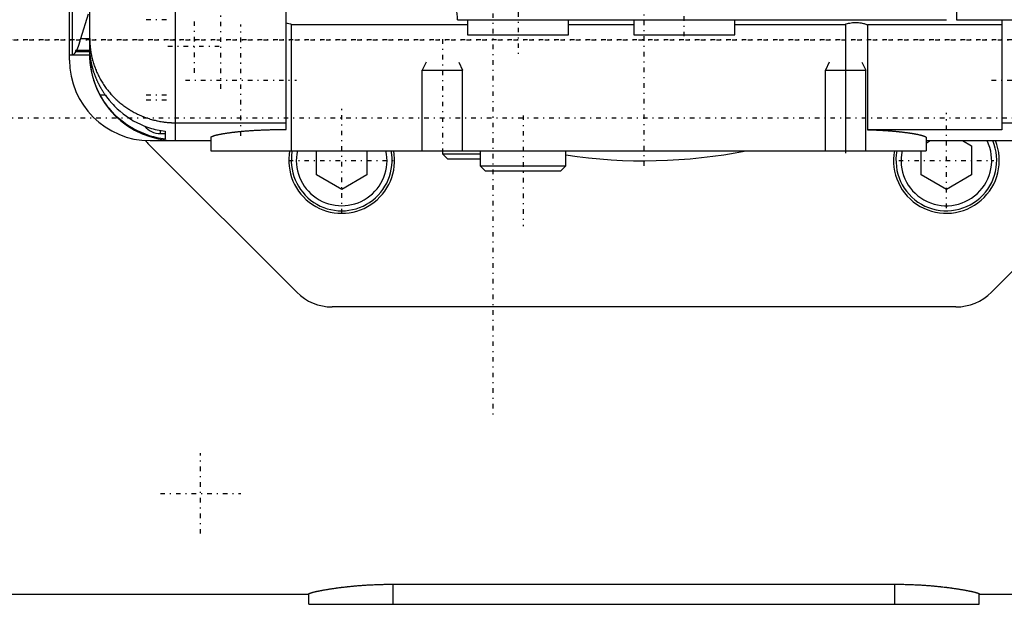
# Model space of a CAD drawing. Extents: x -128 to 128, y -5 to 906.
# Tile 6 of 12: x -62 to 36, y 674 to 732. Entities that reach past the tile are written whole.
import ezdxf

# ---------------------------------------------------------------- set-up
doc = ezdxf.new("R2010")
doc.units = 0
doc.linetypes.add('CENTER', pattern=[1.5, 0.45, -0.5, 0.05, -0.5])
for name, color, linetype in [('AM_0', 7, 'CONTINUOUS'), ('AM_10', 7, 'CONTINUOUS'), ('AM_7', 7, 'CENTER')]:
    doc.layers.add(name, color=color, linetype=linetype)

msp = doc.modelspace()

# ---------------------------------------------------------------- linework, layer by layer
at = {"layer": 'AM_0', "color": 7, "linetype": 'CONTINUOUS'}
for p, q in [((-46.5, 720.014), (-46.5, 819.986)), ((-57, 728), (-57, 812)), ((-56.696, 728.524), (-56.696, 811.476)), ((31, 758.674), (31, 732)), ((-55, 728.968), (-55, 742.5)), ((-35.5, 721.1), (-35.5, 734)), ((-55.874, 730.122), (-55.137, 732.586)), ((-18.502, 732), (30, 732)), ((-17.5, 732), (-17.5, 730.5)), ((-7.5, 730.5), (-7.5, 732)), ((-1, 732), (-1, 730.5)), ((9, 730.5), (9, 732)), ((31, 732), (45.5, 732)), ((35.5, 732), (35.5, 721.087)), ((-35, 731.552), (-35, 719)), ((-17.5, 731.476), (-35, 731.476)), ((-1, 731.476), (-7.5, 731.476)), ((20, 731.476), (9, 731.476)), ((20, 731.552), (20, 719)), ((35.5, 731.476), (22.179, 731.476)), ((22.179, 731.476), (22.179, 721.087)), ((-55.875, 730.154), (-55.874, 730.122)), ((-55.874, 730.122), (-55, 730.122)), ((-17.5, 730.5), (-7.5, 730.5)), ((-1, 730.5), (9, 730.5)), ((-56.296, 728.968), (-55, 728.968)), ((-57, 728.524), (-56.696, 728.524)), ((-57, 728.514), (-55, 728.514)), ((-55, 728.798), (-56.394, 728.798)), ((-55, 728.514), (-55, 728.798)), ((-53.44, 724.5), (-53.947, 724.5)), ((-46.5, 721.777), (-35.5, 721.777)), ((35.5, 721.087), (22.179, 721.087)), ((35.5, 721.777), (46.5, 721.777)), ((-48, 721.008), (-48, 720.7)), ((-48, 720.7), (-47.5, 720.7)), ((-47.5, 720.935), (-47.5, 720.153)), ((-42.986, 720.341), (-42.986, 719)), ((27.986, 720.341), (27.986, 719)), ((-34.466, 704.964), (-49.136, 719.634)), ((-49, 720), (-42.986, 720)), ((-46.5, 720.014), (-42.986, 720.014)), ((27.986, 720.014), (46.5, 720.014)), ((27.986, 720), (49, 720)), ((27.986, 719.764), (28.395, 720)), ((31.605, 720), (32.5, 719.483)), ((32.5, 719.483), (32.5, 716.597)), ((49.136, 719.634), (34.466, 704.964)), ((-42.986, 719), (27.986, 719)), ((-32.5, 716.597), (-32.5, 719)), ((-27.5, 719), (-27.5, 716.597)), ((-20, 719), (-20, 718.7)), ((-20, 718.7), (-19.5, 718.2)), ((-20, 718.7), (-16.251, 718.7)), ((-19.5, 718.2), (-16.251, 718.2)), ((-16.25, 719), (-16.25, 717.5)), ((-7.75, 717.5), (-7.75, 719)), ((27.5, 716.597), (27.5, 719)), ((-16.25, 717.5), (-15.75, 717)), ((-16.25, 717.5), (-7.75, 717.5)), ((-8.25, 717), (-7.75, 717.5)), ((-30, 715.153), (-32.5, 716.597)), ((-27.5, 716.597), (-30, 715.153)), ((-15.75, 717), (-8.25, 717)), ((30, 715.153), (27.5, 716.597)), ((32.5, 716.597), (30, 715.153)), ((30.93, 703.5), (-30.93, 703.5)), ((-24.885, 674), (-24.885, 675.993)), ((-24.885, 675.993), (24.885, 675.993)), ((24.885, 674), (24.885, 675.993)), ((-66.5, 675), (-33.265, 675)), ((-33.265, 674), (-33.265, 675.037)), ((33.265, 674), (33.265, 675.037)), ((33.265, 675), (62.5, 675)), ((-33.265, 674), (33.265, 674))]:
    msp.add_line(p, q, dxfattribs=at)
for points in [[(-35.5, 731.687, 0), (-35.414, 731.671, 0), (-35.244, 731.631, 0), (-35.079, 731.58, 0), (-35, 731.552, 0)], [(20, 731.552, 0), (20.057, 731.573, 0), (20.176, 731.611, 0), (20.297, 731.644, 0), (20.359, 731.659, 0), (20.422, 731.672, 0), (20.547, 731.695, 0), (20.673, 731.712, 0), (20.797, 731.723, 0), (20.919, 731.728, 0), (21.038, 731.729, 0), (21.098, 731.728, 0), (21.159, 731.725, 0), (21.282, 731.716, 0), (21.408, 731.701, 0), (21.533, 731.681, 0), (21.658, 731.655, 0), (21.781, 731.624, 0), (21.841, 731.606, 0), (21.9, 731.587, 0), (22.016, 731.546, 0), (22.126, 731.5, 0), (22.179, 731.476, 0)], [(-56.296, 728.968, 0), (-56.225, 729.114, 0), (-56.085, 729.469, 0), (-55.944, 729.906, 0), (-55.875, 730.154, 0)], [(-55, 730.122, 0), (-55, 730.061, 0), (-54.998, 729.94, 0), (-54.994, 729.818, 0), (-54.992, 729.758, 0), (-54.989, 729.697, 0), (-54.982, 729.576, 0), (-54.973, 729.455, 0), (-54.962, 729.334, 0), (-54.949, 729.213, 0), (-54.935, 729.093, 0), (-54.927, 729.033, 0), (-54.919, 728.972, 0), (-54.901, 728.852, 0), (-54.881, 728.732, 0), (-54.86, 728.613, 0), (-54.837, 728.494, 0), (-54.812, 728.375, 0), (-54.799, 728.316, 0), (-54.785, 728.256, 0), (-54.756, 728.138, 0), (-54.726, 728.021, 0), (-54.71, 727.962, 0), (-54.694, 727.903, 0), (-54.66, 727.787, 0), (-54.625, 727.67, 0), (-54.607, 727.612, 0), (-54.588, 727.555, 0), (-54.549, 727.439, 0), (-54.508, 727.325, 0), (-54.466, 727.211, 0), (-54.422, 727.097, 0), (-54.376, 726.984, 0), (-54.353, 726.928, 0), (-54.329, 726.872, 0), (-54.28, 726.761, 0), (-54.23, 726.65, 0), (-54.177, 726.54, 0), (-54.123, 726.431, 0), (-54.068, 726.322, 0), (-54.04, 726.268, 0), (-54.011, 726.215, 0), (-53.952, 726.108, 0), (-53.892, 726.002, 0), (-53.83, 725.897, 0), (-53.767, 725.792, 0), (-53.702, 725.689, 0), (-53.669, 725.638, 0), (-53.635, 725.587, 0), (-53.567, 725.485, 0), (-53.498, 725.385, 0), (-53.427, 725.286, 0), (-53.355, 725.187, 0), (-53.281, 725.09, 0), (-53.244, 725.042, 0), (-53.206, 724.993, 0), (-53.129, 724.898, 0), (-53.051, 724.804, 0), (-52.971, 724.711, 0), (-52.891, 724.619, 0), (-52.808, 724.529, 0), (-52.767, 724.484, 0), (-52.725, 724.439, 0), (-52.64, 724.351, 0), (-52.554, 724.264, 0), (-52.51, 724.221, 0), (-52.467, 724.178, 0), (-52.378, 724.093, 0), (-52.288, 724.01, 0), (-52.243, 723.969, 0), (-52.197, 723.928, 0), (-52.104, 723.847, 0), (-52.011, 723.768, 0), (-51.916, 723.69, 0), (-51.82, 723.613, 0), (-51.723, 723.538, 0), (-51.674, 723.501, 0), (-51.625, 723.464, 0), (-51.526, 723.392, 0), (-51.426, 723.321, 0), (-51.325, 723.251, 0), (-51.222, 723.183, 0), (-51.119, 723.116, 0), (-51.067, 723.083, 0), (-51.015, 723.051, 0), (-50.91, 722.987, 0), (-50.803, 722.925, 0), (-50.696, 722.864, 0), (-50.588, 722.805, 0), (-50.48, 722.748, 0), (-50.425, 722.719, 0), (-50.37, 722.692, 0), (-50.259, 722.637, 0), (-50.148, 722.584, 0), (-50.036, 722.533, 0), (-49.923, 722.483, 0), (-49.81, 722.435, 0), (-49.753, 722.412, 0), (-49.696, 722.389, 0), (-49.581, 722.344, 0), (-49.465, 722.301, 0), (-49.349, 722.259, 0), (-49.232, 722.219, 0), (-49.115, 722.181, 0), (-49.056, 722.163, 0), (-48.997, 722.145, 0), (-48.879, 722.11, 0), (-48.76, 722.077, 0), (-48.7, 722.061, 0), (-48.64, 722.045, 0), (-48.52, 722.016, 0), (-48.4, 721.988, 0), (-48.34, 721.974, 0), (-48.279, 721.961, 0), (-48.158, 721.937, 0), (-48.037, 721.914, 0), (-47.915, 721.893, 0), (-47.793, 721.874, 0), (-47.671, 721.856, 0), (-47.609, 721.848, 0), (-47.548, 721.84, 0), (-47.425, 721.826, 0), (-47.302, 721.814, 0), (-47.179, 721.803, 0), (-47.056, 721.794, 0), (-46.933, 721.787, 0), (-46.871, 721.784, 0), (-46.809, 721.782, 0), (-46.685, 721.778, 0), (-46.562, 721.777, 0), (-46.5, 721.777, 0)], [(-56.394, 728.798, 0), (-56.392, 728.809, 0), (-56.388, 728.83, 0), (-56.385, 728.85, 0), (-56.383, 728.859, 0), (-56.381, 728.869, 0), (-56.377, 728.886, 0), (-56.373, 728.902, 0), (-56.369, 728.917, 0), (-56.365, 728.931, 0), (-56.362, 728.943, 0), (-56.36, 728.949, 0), (-56.358, 728.955, 0), (-56.354, 728.965, 0), (-56.35, 728.973, 0), (-56.346, 728.981, 0), (-56.342, 728.987, 0), (-56.338, 728.992, 0), (-56.336, 728.994, 0), (-56.334, 728.996, 0), (-56.33, 728.999, 0), (-56.326, 729, 0), (-56.324, 729, 0)], [(-56.324, 729, 0), (-56.32, 728.999, 0), (-56.31, 728.992, 0), (-56.301, 728.977, 0), (-56.296, 728.968, 0)], [(-55, 728.968, 0), (-55, 728.964, 0), (-55, 728.955, 0), (-55, 728.946, 0), (-55, 728.941, 0), (-55, 728.936, 0), (-55, 728.924, 0), (-55, 728.912, 0), (-54.999, 728.9, 0), (-54.999, 728.886, 0), (-54.999, 728.871, 0), (-54.998, 728.864, 0), (-54.998, 728.856, 0), (-54.998, 728.839, 0), (-54.997, 728.822, 0), (-54.996, 728.804, 0), (-54.996, 728.785, 0), (-54.995, 728.765, 0), (-54.994, 728.755, 0), (-54.994, 728.745, 0), (-54.993, 728.723, 0), (-54.992, 728.701, 0), (-54.991, 728.689, 0), (-54.99, 728.678, 0), (-54.989, 728.654, 0), (-54.987, 728.629, 0), (-54.986, 728.616, 0), (-54.985, 728.603, 0), (-54.983, 728.577, 0), (-54.981, 728.55, 0), (-54.979, 728.522, 0), (-54.976, 728.493, 0), (-54.973, 728.464, 0), (-54.972, 728.449, 0), (-54.97, 728.433, 0), (-54.967, 728.402, 0), (-54.964, 728.37, 0), (-54.96, 728.338, 0), (-54.956, 728.304, 0), (-54.952, 728.27, 0), (-54.949, 728.253, 0), (-54.947, 728.235, 0), (-54.942, 728.2, 0), (-54.937, 728.163, 0), (-54.932, 728.126, 0), (-54.926, 728.089, 0), (-54.92, 728.05, 0), (-54.917, 728.031, 0), (-54.914, 728.011, 0), (-54.907, 727.972, 0), (-54.9, 727.932, 0), (-54.893, 727.891, 0), (-54.885, 727.849, 0), (-54.877, 727.807, 0), (-54.873, 727.786, 0), (-54.869, 727.765, 0), (-54.86, 727.721, 0), (-54.851, 727.678, 0), (-54.841, 727.633, 0), (-54.832, 727.588, 0), (-54.821, 727.543, 0), (-54.816, 727.52, 0), (-54.81, 727.497, 0), (-54.799, 727.45, 0), (-54.787, 727.403, 0), (-54.781, 727.38, 0), (-54.775, 727.356, 0), (-54.763, 727.308, 0), (-54.75, 727.259, 0), (-54.743, 727.235, 0), (-54.736, 727.21, 0), (-54.722, 727.16, 0), (-54.708, 727.11, 0), (-54.693, 727.06, 0), (-54.678, 727.009, 0), (-54.662, 726.958, 0), (-54.654, 726.932, 0), (-54.645, 726.906, 0), (-54.628, 726.854, 0), (-54.611, 726.802, 0), (-54.593, 726.75, 0), (-54.575, 726.697, 0), (-54.556, 726.644, 0), (-54.547, 726.618, 0), (-54.537, 726.591, 0), (-54.517, 726.538, 0), (-54.497, 726.484, 0), (-54.477, 726.43, 0), (-54.455, 726.376, 0), (-54.434, 726.322, 0), (-54.423, 726.295, 0), (-54.411, 726.267, 0), (-54.389, 726.213, 0), (-54.365, 726.158, 0), (-54.342, 726.103, 0), (-54.317, 726.048, 0), (-54.293, 725.993, 0), (-54.28, 725.965, 0), (-54.268, 725.938, 0), (-54.242, 725.882, 0), (-54.216, 725.827, 0), (-54.189, 725.772, 0), (-54.162, 725.717, 0), (-54.135, 725.662, 0), (-54.121, 725.634, 0), (-54.107, 725.607, 0), (-54.078, 725.552, 0), (-54.049, 725.496, 0), (-54.035, 725.469, 0), (-54.02, 725.441, 0), (-53.99, 725.386, 0), (-53.96, 725.331, 0), (-53.945, 725.304, 0), (-53.929, 725.277, 0), (-53.898, 725.222, 0), (-53.867, 725.167, 0), (-53.835, 725.113, 0), (-53.803, 725.059, 0), (-53.77, 725.005, 0), (-53.753, 724.978, 0), (-53.737, 724.951, 0), (-53.703, 724.897, 0), (-53.669, 724.843, 0), (-53.635, 724.79, 0), (-53.6, 724.737, 0), (-53.565, 724.684, 0), (-53.548, 724.657, 0), (-53.53, 724.631, 0), (-53.494, 724.578, 0), (-53.458, 724.526, 0), (-53.44, 724.5, 0)], [(-56.696, 728.524, 0), (-56.646, 728.544, 0), (-56.545, 728.615, 0), (-56.444, 728.727, 0), (-56.394, 728.798, 0)], [(-53.947, 724.5, 0), (-53.96, 724.524, 0), (-53.986, 724.572, 0), (-54.012, 724.62, 0), (-54.025, 724.645, 0), (-54.037, 724.669, 0), (-54.062, 724.717, 0), (-54.087, 724.766, 0), (-54.111, 724.815, 0), (-54.136, 724.864, 0), (-54.159, 724.913, 0), (-54.171, 724.937, 0), (-54.183, 724.962, 0), (-54.206, 725.011, 0), (-54.228, 725.061, 0), (-54.251, 725.11, 0), (-54.273, 725.16, 0), (-54.294, 725.21, 0), (-54.305, 725.234, 0), (-54.315, 725.259, 0), (-54.336, 725.309, 0), (-54.357, 725.359, 0), (-54.367, 725.384, 0), (-54.377, 725.409, 0), (-54.397, 725.458, 0), (-54.416, 725.508, 0), (-54.426, 725.533, 0), (-54.435, 725.558, 0), (-54.454, 725.608, 0), (-54.472, 725.657, 0), (-54.49, 725.707, 0), (-54.508, 725.757, 0), (-54.525, 725.806, 0), (-54.534, 725.831, 0), (-54.542, 725.856, 0), (-54.559, 725.905, 0), (-54.575, 725.955, 0), (-54.591, 726.004, 0), (-54.606, 726.054, 0), (-54.621, 726.103, 0), (-54.629, 726.127, 0), (-54.636, 726.152, 0), (-54.65, 726.201, 0), (-54.664, 726.249, 0), (-54.678, 726.298, 0), (-54.691, 726.346, 0), (-54.704, 726.394, 0), (-54.71, 726.418, 0), (-54.716, 726.442, 0), (-54.728, 726.489, 0), (-54.74, 726.537, 0), (-54.752, 726.584, 0), (-54.763, 726.631, 0), (-54.774, 726.677, 0), (-54.779, 726.701, 0), (-54.784, 726.724, 0), (-54.794, 726.77, 0), (-54.804, 726.816, 0), (-54.814, 726.861, 0), (-54.823, 726.906, 0), (-54.832, 726.951, 0), (-54.836, 726.974, 0), (-54.84, 726.996, 0), (-54.849, 727.04, 0), (-54.857, 727.084, 0), (-54.86, 727.106, 0), (-54.864, 727.128, 0), (-54.872, 727.172, 0), (-54.879, 727.215, 0), (-54.882, 727.236, 0), (-54.886, 727.257, 0), (-54.892, 727.3, 0), (-54.899, 727.342, 0), (-54.905, 727.384, 0), (-54.911, 727.425, 0), (-54.916, 727.466, 0), (-54.919, 727.487, 0), (-54.922, 727.507, 0), (-54.927, 727.547, 0), (-54.932, 727.587, 0), (-54.936, 727.626, 0), (-54.941, 727.665, 0), (-54.945, 727.703, 0), (-54.947, 727.722, 0), (-54.949, 727.741, 0), (-54.953, 727.779, 0), (-54.956, 727.816, 0), (-54.96, 727.852, 0), (-54.963, 727.888, 0), (-54.966, 727.924, 0), (-54.967, 727.941, 0), (-54.969, 727.959, 0), (-54.971, 727.993, 0), (-54.974, 728.027, 0), (-54.976, 728.061, 0), (-54.979, 728.094, 0), (-54.981, 728.126, 0), (-54.982, 728.142, 0), (-54.982, 728.158, 0), (-54.984, 728.189, 0), (-54.986, 728.22, 0), (-54.987, 728.251, 0), (-54.989, 728.28, 0), (-54.99, 728.31, 0), (-54.991, 728.324, 0), (-54.991, 728.338, 0), (-54.992, 728.367, 0), (-54.993, 728.394, 0), (-54.994, 728.408, 0), (-54.994, 728.421, 0), (-54.995, 728.448, 0), (-54.996, 728.474, 0), (-54.996, 728.486, 0), (-54.997, 728.499, 0), (-54.997, 728.524, 0), (-54.998, 728.548, 0), (-54.998, 728.571, 0), (-54.998, 728.594, 0), (-54.999, 728.617, 0), (-54.999, 728.628, 0), (-54.999, 728.638, 0), (-54.999, 728.66, 0), (-55, 728.68, 0), (-55, 728.7, 0), (-55, 728.719, 0), (-55, 728.738, 0), (-55, 728.747, 0), (-55, 728.756, 0), (-55, 728.773, 0), (-55, 728.79, 0), (-55, 728.798, 0)], [(-55.928, 724, 0), (-55.968, 724.071, 0), (-56.047, 724.212, 0), (-56.121, 724.355, 0), (-56.157, 724.426, 0)], [(-47.5, 720.153, 0), (-47.726, 720.183, 0), (-48.178, 720.261, 0), (-48.624, 720.364, 0), (-48.844, 720.424, 0), (-49.06, 720.489, 0), (-49.477, 720.633, 0), (-49.873, 720.792, 0), (-50.269, 720.976, 0), (-50.666, 721.186, 0), (-51.058, 721.42, 0), (-51.25, 721.546, 0), (-51.439, 721.677, 0), (-51.803, 721.952, 0), (-52.145, 722.241, 0), (-52.461, 722.537, 0), (-52.759, 722.845, 0), (-53.05, 723.18, 0), (-53.192, 723.356, 0), (-53.33, 723.537, 0), (-53.593, 723.913, 0), (-53.835, 724.302, 0), (-53.947, 724.5, 0)], [(-53.44, 724.5, 0), (-53.321, 724.335, 0), (-53.075, 724.017, 0), (-52.819, 723.716, 0), (-52.689, 723.573, 0), (-52.557, 723.435, 0), (-52.287, 723.17, 0), (-51.996, 722.909, 0), (-51.686, 722.657, 0), (-51.361, 722.416, 0), (-51.022, 722.19, 0), (-50.85, 722.083, 0), (-50.675, 721.981, 0), (-50.324, 721.792, 0), (-49.973, 721.624, 0), (-49.626, 721.476, 0), (-49.264, 721.341, 0), (-48.887, 721.22, 0), (-48.694, 721.166, 0), (-48.498, 721.115, 0), (-48.1, 721.028, 0), (-47.7, 720.961, 0), (-47.5, 720.935, 0)], [(-42.986, 720.341, 0), (-42.983, 720.345, 0), (-42.975, 720.353, 0), (-42.966, 720.361, 0), (-42.961, 720.366, 0), (-42.956, 720.37, 0), (-42.944, 720.379, 0), (-42.93, 720.387, 0), (-42.915, 720.396, 0), (-42.898, 720.405, 0), (-42.88, 720.414, 0), (-42.87, 720.419, 0), (-42.86, 720.424, 0), (-42.839, 720.433, 0), (-42.816, 720.442, 0), (-42.792, 720.452, 0), (-42.766, 720.461, 0), (-42.739, 720.471, 0), (-42.724, 720.476, 0), (-42.71, 720.481, 0), (-42.68, 720.491, 0), (-42.648, 720.5, 0), (-42.631, 720.505, 0), (-42.614, 720.51, 0), (-42.58, 720.52, 0), (-42.543, 720.53, 0), (-42.525, 720.535, 0), (-42.506, 720.54, 0), (-42.466, 720.551, 0), (-42.426, 720.561, 0), (-42.384, 720.571, 0), (-42.34, 720.581, 0), (-42.295, 720.591, 0), (-42.273, 720.596, 0), (-42.249, 720.601, 0), (-42.202, 720.612, 0), (-42.153, 720.622, 0), (-42.103, 720.632, 0), (-42.051, 720.642, 0), (-41.999, 720.653, 0), (-41.972, 720.658, 0), (-41.945, 720.663, 0), (-41.89, 720.673, 0), (-41.833, 720.683, 0), (-41.776, 720.693, 0), (-41.717, 720.703, 0), (-41.658, 720.713, 0), (-41.627, 720.718, 0), (-41.597, 720.723, 0), (-41.535, 720.733, 0), (-41.472, 720.742, 0), (-41.409, 720.752, 0), (-41.344, 720.762, 0), (-41.279, 720.771, 0), (-41.246, 720.776, 0), (-41.212, 720.781, 0), (-41.145, 720.79, 0), (-41.078, 720.799, 0), (-41.009, 720.808, 0), (-40.94, 720.817, 0), (-40.87, 720.826, 0), (-40.834, 720.831, 0), (-40.798, 720.835, 0), (-40.725, 720.844, 0), (-40.651, 720.853, 0), (-40.614, 720.857, 0), (-40.576, 720.861, 0), (-40.499, 720.87, 0), (-40.421, 720.879, 0), (-40.382, 720.883, 0), (-40.342, 720.887, 0), (-40.262, 720.896, 0), (-40.181, 720.904, 0), (-40.098, 720.912, 0), (-40.015, 720.92, 0), (-39.93, 720.928, 0), (-39.887, 720.932, 0), (-39.844, 720.936, 0), (-39.758, 720.944, 0), (-39.67, 720.952, 0), (-39.581, 720.959, 0), (-39.492, 720.967, 0), (-39.401, 720.974, 0), (-39.356, 720.977, 0), (-39.31, 720.981, 0), (-39.218, 720.988, 0), (-39.125, 720.994, 0), (-39.031, 721.001, 0), (-38.937, 721.007, 0), (-38.842, 721.014, 0), (-38.794, 721.017, 0), (-38.746, 721.02, 0), (-38.65, 721.025, 0), (-38.553, 721.031, 0), (-38.455, 721.036, 0), (-38.357, 721.042, 0), (-38.258, 721.047, 0), (-38.209, 721.049, 0), (-38.159, 721.052, 0), (-38.06, 721.056, 0), (-37.96, 721.061, 0), (-37.86, 721.065, 0), (-37.759, 721.069, 0), (-37.659, 721.073, 0), (-37.608, 721.074, 0), (-37.558, 721.076, 0), (-37.457, 721.079, 0), (-37.356, 721.082, 0), (-37.305, 721.084, 0), (-37.254, 721.085, 0), (-37.153, 721.088, 0), (-37.052, 721.09, 0), (-37.001, 721.092, 0), (-36.95, 721.093, 0), (-36.849, 721.095, 0), (-36.748, 721.096, 0), (-36.647, 721.098, 0), (-36.546, 721.099, 0), (-36.446, 721.1, 0), (-36.396, 721.101, 0), (-36.346, 721.101, 0), (-36.246, 721.102, 0), (-36.146, 721.102, 0), (-36.047, 721.102, 0), (-35.949, 721.102, 0), (-35.85, 721.102, 0), (-35.8, 721.102, 0), (-35.75, 721.102, 0), (-35.65, 721.101, 0), (-35.55, 721.1, 0), (-35.5, 721.1, 0)], [(22.179, 721.087, 0), (22.222, 721.086, 0), (22.307, 721.084, 0), (22.393, 721.081, 0), (22.436, 721.08, 0), (22.478, 721.079, 0), (22.564, 721.076, 0), (22.649, 721.073, 0), (22.734, 721.07, 0), (22.819, 721.066, 0), (22.904, 721.063, 0), (22.946, 721.061, 0), (22.988, 721.059, 0), (23.073, 721.056, 0), (23.157, 721.052, 0), (23.24, 721.048, 0), (23.324, 721.043, 0), (23.407, 721.039, 0), (23.448, 721.037, 0), (23.489, 721.035, 0), (23.572, 721.03, 0), (23.654, 721.025, 0), (23.694, 721.023, 0), (23.735, 721.02, 0), (23.816, 721.015, 0), (23.897, 721.01, 0), (23.937, 721.007, 0), (23.977, 721.005, 0), (24.056, 720.999, 0), (24.135, 720.994, 0), (24.214, 720.988, 0), (24.292, 720.982, 0), (24.369, 720.976, 0), (24.407, 720.973, 0), (24.446, 720.97, 0), (24.522, 720.964, 0), (24.597, 720.958, 0), (24.672, 720.951, 0), (24.746, 720.945, 0), (24.82, 720.938, 0), (24.856, 720.935, 0), (24.892, 720.932, 0), (24.964, 720.925, 0), (25.036, 720.918, 0), (25.106, 720.911, 0), (25.176, 720.904, 0), (25.245, 720.897, 0), (25.279, 720.894, 0), (25.313, 720.89, 0), (25.38, 720.883, 0), (25.446, 720.876, 0), (25.512, 720.869, 0), (25.576, 720.861, 0), (25.64, 720.854, 0), (25.672, 720.85, 0), (25.703, 720.847, 0), (25.765, 720.839, 0), (25.826, 720.832, 0), (25.886, 720.824, 0), (25.945, 720.817, 0), (26.004, 720.809, 0), (26.033, 720.805, 0), (26.062, 720.801, 0), (26.119, 720.794, 0), (26.176, 720.786, 0), (26.204, 720.782, 0), (26.232, 720.778, 0), (26.288, 720.77, 0), (26.344, 720.762, 0), (26.371, 720.758, 0), (26.398, 720.754, 0), (26.452, 720.746, 0), (26.505, 720.737, 0), (26.558, 720.729, 0), (26.61, 720.721, 0), (26.661, 720.712, 0), (26.686, 720.708, 0), (26.712, 720.704, 0), (26.761, 720.695, 0), (26.81, 720.687, 0), (26.858, 720.678, 0), (26.905, 720.67, 0), (26.952, 720.661, 0), (26.975, 720.657, 0), (26.997, 720.653, 0), (27.042, 720.644, 0), (27.086, 720.636, 0), (27.128, 720.627, 0), (27.17, 720.618, 0), (27.211, 720.61, 0), (27.231, 720.605, 0), (27.251, 720.601, 0), (27.29, 720.592, 0), (27.328, 720.584, 0), (27.366, 720.575, 0), (27.402, 720.567, 0), (27.437, 720.558, 0), (27.454, 720.554, 0), (27.471, 720.549, 0), (27.504, 720.541, 0), (27.536, 720.532, 0), (27.567, 720.524, 0), (27.597, 720.515, 0), (27.626, 720.507, 0), (27.64, 720.503, 0), (27.654, 720.499, 0), (27.68, 720.49, 0), (27.706, 720.482, 0), (27.718, 720.478, 0), (27.731, 720.474, 0), (27.754, 720.466, 0), (27.777, 720.458, 0), (27.788, 720.453, 0), (27.798, 720.449, 0), (27.818, 720.441, 0), (27.838, 720.434, 0), (27.856, 720.426, 0), (27.873, 720.418, 0), (27.889, 720.41, 0), (27.896, 720.406, 0), (27.904, 720.402, 0), (27.917, 720.395, 0), (27.93, 720.387, 0), (27.942, 720.38, 0), (27.952, 720.373, 0), (27.962, 720.365, 0), (27.966, 720.362, 0), (27.97, 720.358, 0), (27.977, 720.351, 0), (27.984, 720.344, 0), (27.986, 720.341, 0)], [(-33.265, 675.037, 0), (-33.265, 675.039, 0), (-33.263, 675.044, 0), (-33.26, 675.049, 0), (-33.258, 675.051, 0), (-33.255, 675.054, 0), (-33.248, 675.059, 0), (-33.24, 675.065, 0), (-33.229, 675.071, 0), (-33.217, 675.077, 0), (-33.204, 675.084, 0), (-33.196, 675.087, 0), (-33.188, 675.091, 0), (-33.171, 675.098, 0), (-33.152, 675.105, 0), (-33.131, 675.113, 0), (-33.108, 675.121, 0), (-33.084, 675.129, 0), (-33.071, 675.133, 0), (-33.057, 675.137, 0), (-33.029, 675.146, 0), (-32.999, 675.154, 0), (-32.984, 675.159, 0), (-32.967, 675.164, 0), (-32.934, 675.173, 0), (-32.899, 675.182, 0), (-32.88, 675.187, 0), (-32.862, 675.192, 0), (-32.823, 675.202, 0), (-32.782, 675.212, 0), (-32.74, 675.223, 0), (-32.696, 675.233, 0), (-32.65, 675.244, 0), (-32.626, 675.25, 0), (-32.602, 675.255, 0), (-32.553, 675.266, 0), (-32.502, 675.278, 0), (-32.45, 675.289, 0), (-32.396, 675.301, 0), (-32.34, 675.312, 0), (-32.311, 675.318, 0), (-32.282, 675.324, 0), (-32.224, 675.336, 0), (-32.163, 675.348, 0), (-32.101, 675.36, 0), (-32.038, 675.373, 0), (-31.973, 675.385, 0), (-31.94, 675.391, 0), (-31.907, 675.397, 0), (-31.839, 675.41, 0), (-31.77, 675.422, 0), (-31.7, 675.435, 0), (-31.629, 675.447, 0), (-31.556, 675.46, 0), (-31.519, 675.466, 0), (-31.482, 675.472, 0), (-31.407, 675.485, 0), (-31.331, 675.497, 0), (-31.254, 675.51, 0), (-31.176, 675.522, 0), (-31.096, 675.535, 0), (-31.056, 675.541, 0), (-31.016, 675.547, 0), (-30.935, 675.559, 0), (-30.854, 675.571, 0), (-30.812, 675.577, 0), (-30.771, 675.583, 0), (-30.687, 675.595, 0), (-30.601, 675.608, 0), (-30.558, 675.614, 0), (-30.514, 675.62, 0), (-30.426, 675.632, 0), (-30.336, 675.644, 0), (-30.244, 675.656, 0), (-30.151, 675.668, 0), (-30.057, 675.679, 0), (-30.009, 675.685, 0), (-29.961, 675.691, 0), (-29.864, 675.703, 0), (-29.766, 675.715, 0), (-29.666, 675.726, 0), (-29.565, 675.737, 0), (-29.463, 675.749, 0), (-29.411, 675.754, 0), (-29.36, 675.76, 0), (-29.255, 675.771, 0), (-29.15, 675.782, 0), (-29.043, 675.792, 0), (-28.935, 675.803, 0), (-28.826, 675.813, 0), (-28.772, 675.818, 0), (-28.717, 675.823, 0), (-28.606, 675.833, 0), (-28.494, 675.842, 0), (-28.382, 675.851, 0), (-28.269, 675.861, 0), (-28.155, 675.869, 0), (-28.097, 675.874, 0), (-28.04, 675.878, 0), (-27.925, 675.886, 0), (-27.808, 675.894, 0), (-27.692, 675.902, 0), (-27.574, 675.91, 0), (-27.457, 675.917, 0), (-27.398, 675.92, 0), (-27.338, 675.924, 0), (-27.22, 675.93, 0), (-27.1, 675.937, 0), (-27.041, 675.94, 0), (-26.981, 675.943, 0), (-26.861, 675.948, 0), (-26.741, 675.954, 0), (-26.681, 675.956, 0), (-26.621, 675.958, 0), (-26.5, 675.963, 0), (-26.38, 675.967, 0), (-26.259, 675.971, 0), (-26.139, 675.975, 0), (-26.018, 675.978, 0), (-25.958, 675.98, 0), (-25.898, 675.981, 0), (-25.777, 675.984, 0), (-25.657, 675.986, 0), (-25.537, 675.988, 0), (-25.418, 675.99, 0), (-25.299, 675.991, 0), (-25.239, 675.992, 0), (-25.18, 675.992, 0), (-25.062, 675.993, 0), (-24.944, 675.993, 0), (-24.885, 675.993, 0)], [(24.885, 675.993, 0), (24.944, 675.993, 0), (25.062, 675.993, 0), (25.18, 675.992, 0), (25.239, 675.992, 0), (25.299, 675.991, 0), (25.418, 675.99, 0), (25.537, 675.988, 0), (25.657, 675.986, 0), (25.777, 675.984, 0), (25.898, 675.981, 0), (25.958, 675.98, 0), (26.018, 675.978, 0), (26.139, 675.975, 0), (26.259, 675.971, 0), (26.38, 675.967, 0), (26.5, 675.963, 0), (26.621, 675.958, 0), (26.681, 675.956, 0), (26.741, 675.954, 0), (26.861, 675.948, 0), (26.981, 675.943, 0), (27.041, 675.94, 0), (27.1, 675.937, 0), (27.219, 675.93, 0), (27.338, 675.924, 0), (27.397, 675.92, 0), (27.456, 675.917, 0), (27.574, 675.91, 0), (27.692, 675.902, 0), (27.808, 675.894, 0), (27.924, 675.886, 0), (28.04, 675.878, 0), (28.097, 675.874, 0), (28.155, 675.869, 0), (28.268, 675.861, 0), (28.382, 675.852, 0), (28.494, 675.842, 0), (28.606, 675.833, 0), (28.716, 675.823, 0), (28.771, 675.818, 0), (28.826, 675.813, 0), (28.935, 675.803, 0), (29.043, 675.792, 0), (29.149, 675.782, 0), (29.255, 675.771, 0), (29.359, 675.76, 0), (29.411, 675.754, 0), (29.463, 675.749, 0), (29.565, 675.737, 0), (29.666, 675.726, 0), (29.766, 675.715, 0), (29.864, 675.703, 0), (29.961, 675.691, 0), (30.009, 675.685, 0), (30.057, 675.679, 0), (30.151, 675.668, 0), (30.244, 675.656, 0), (30.336, 675.644, 0), (30.426, 675.632, 0), (30.514, 675.62, 0), (30.558, 675.614, 0), (30.601, 675.608, 0), (30.687, 675.595, 0), (30.771, 675.583, 0), (30.812, 675.577, 0), (30.854, 675.571, 0), (30.935, 675.559, 0), (31.016, 675.547, 0), (31.056, 675.541, 0), (31.096, 675.535, 0), (31.175, 675.522, 0), (31.254, 675.51, 0), (31.331, 675.497, 0), (31.407, 675.485, 0), (31.482, 675.472, 0), (31.519, 675.466, 0), (31.556, 675.46, 0), (31.629, 675.447, 0), (31.7, 675.435, 0), (31.77, 675.422, 0), (31.839, 675.41, 0), (31.907, 675.397, 0), (31.94, 675.391, 0), (31.973, 675.385, 0), (32.038, 675.373, 0), (32.101, 675.36, 0), (32.163, 675.348, 0), (32.224, 675.336, 0), (32.282, 675.324, 0), (32.311, 675.318, 0), (32.34, 675.312, 0), (32.395, 675.301, 0), (32.45, 675.289, 0), (32.502, 675.278, 0), (32.553, 675.266, 0), (32.602, 675.255, 0), (32.626, 675.25, 0), (32.65, 675.244, 0), (32.696, 675.233, 0), (32.74, 675.223, 0), (32.782, 675.212, 0), (32.823, 675.202, 0), (32.861, 675.192, 0), (32.88, 675.187, 0), (32.899, 675.182, 0), (32.934, 675.173, 0), (32.967, 675.164, 0), (32.984, 675.159, 0), (32.999, 675.154, 0), (33.029, 675.146, 0), (33.057, 675.137, 0), (33.071, 675.133, 0), (33.084, 675.129, 0), (33.108, 675.121, 0), (33.131, 675.113, 0), (33.152, 675.105, 0), (33.171, 675.098, 0), (33.188, 675.091, 0), (33.196, 675.087, 0), (33.204, 675.084, 0), (33.217, 675.077, 0), (33.229, 675.071, 0), (33.24, 675.065, 0), (33.248, 675.059, 0), (33.255, 675.054, 0), (33.258, 675.051, 0), (33.26, 675.049, 0), (33.263, 675.044, 0), (33.265, 675.039, 0), (33.265, 675.037, 0)]]:
    msp.add_polyline3d(points, dxfattribs=at)
for centre, radius, start, end in [((-21.5, 732.1), 3, 358.08979, 39.29648), ((-49, 728), 8, 180, 270), ((-46.5, 728.514), 8.5, 180, 270), ((-48, 722.7), 2, 218.65012, 270), ((-45.6, 723.17), 5, 219.13407, 225), ((30, 718.04), 5.25, 169.46378, 21.92134), ((30, 718.04), 5, 168.93048, 23.079), ((30, 718.04), 4.5, 167.68223, 25.82065), ((-30, 718.04), 5.25, 169.46378, 10.53622), ((-30, 718.04), 5, 168.93048, 11.06952), ((-30, 718.04), 4.5, 167.68223, 12.31777), ((0, 770), 52, 261.42879, 281.25471), ((-30.93, 708.5), 5, 225, 270), ((30.93, 708.5), 5, 270, 315)]:
    msp.add_arc(centre, radius, start, end, dxfattribs=at)
at = {"layer": 'AM_10', "color": 7, "linetype": 'CONTINUOUS'}
for p, q in [((-21.621, 727.8), (-22, 727)), ((-22, 719), (-22, 727)), ((-22, 727), (-18, 727)), ((-18.379, 727.8), (-18, 727)), ((-18, 719), (-18, 727)), ((18.379, 727.8), (18, 727)), ((18, 719), (18, 727)), ((18, 727), (22, 727)), ((21.621, 727.8), (22, 727)), ((22, 719), (22, 727))]:
    msp.add_line(p, q, dxfattribs=at)
at = {"layer": 'AM_7', "color": 4, "linetype": 'CENTER'}
for p, q in [((-15, 847.33), (-15, 692.67)), ((-42, 725.15), (-42, 831.85)), ((0, 717.5), (0, 822.5)), ((-12.5, 811.8), (-12.5, 728.2)), ((4, 730.35), (4, 733.65)), ((-47.39, 732), (-49.81, 732)), ((-44.62, 726.735), (-44.62, 731.985)), ((-40, 720.487), (-40, 731.513)), ((-119.9, 730), (119.9, 730)), ((73.7, 730), (-75.7, 730)), ((-20, 730.063), (-20, 718.473)), ((20, 730.063), (20, 718.473)), ((-47.245, 729.36), (-41.995, 729.36)), ((-45.513, 726), (-34.487, 726)), ((34.487, 726), (45.513, 726)), ((-47.39, 724.5), (-49.81, 724.5)), ((-47.39, 724), (-49.81, 724)), ((-30, 712.79), (-30, 723.29)), ((82.5, 722.236), (-82.5, 722.236)), ((-12, 722.5), (-12, 711.5)), ((30, 713.315), (30, 722.765)), ((-35.25, 718.04), (-24.75, 718.04)), ((25.275, 718.04), (34.725, 718.04)), ((-44, 681.01), (-44, 688.99)), ((-47.99, 685), (-40.01, 685))]:
    msp.add_line(p, q, dxfattribs=at)

doc.saveas('drawing.dxf')
